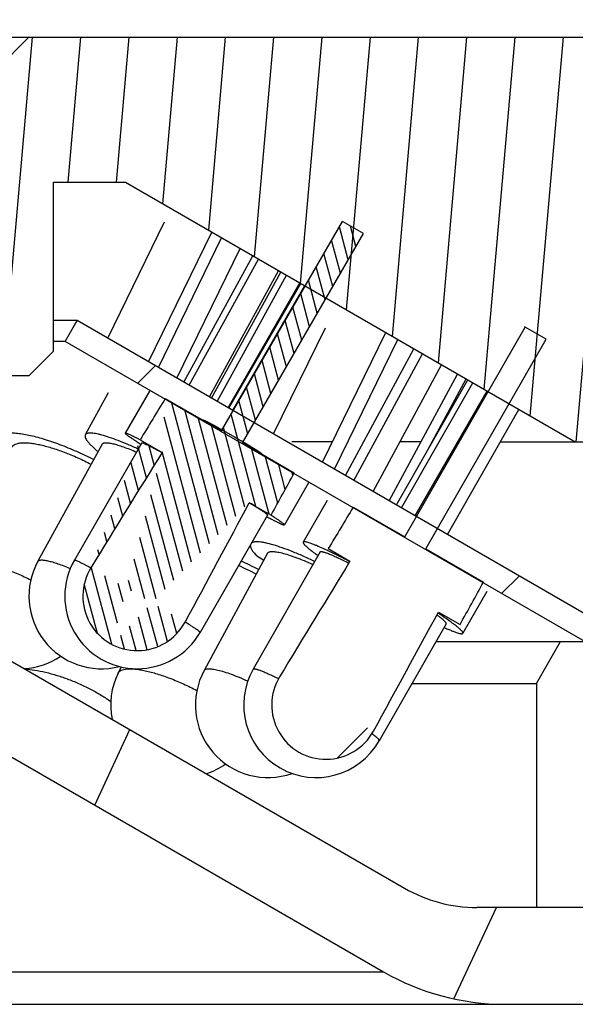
# Model space of a CAD drawing. Header units: millimetres. Extents: x 129 to 224, y 44 to 247.
# Tile 5 of 6: x 173 to 184, y 210 to 230. Entities that reach past the tile are written whole.
import ezdxf
from ezdxf.enums import TextEntityAlignment as Align

# ---------------------------------------------------------------- set-up
doc = ezdxf.new("R2010")
doc.units = ezdxf.units.MM
doc.header["$LTSCALE"] = 23.1
doc.layers.get('0').update_dxf_attribs({"linetype": 'CONTINUOUS'})
doc.layers.add('00_COMPONENTS', color=7, linetype='CONTINUOUS')
doc.layers.add('51__DRAFT_DIMS', color=7, linetype='CONTINUOUS')
doc.styles.get("Standard").update_dxf_attribs({"font": 'simfang.ttf'})
doc.dimstyles.new('DIMSTYLE_1', dxfattribs={"dimtxt": 3, "dimasz": 3, "dimexe": 2.5, "dimexo": 0.5, "dimgap": 0.75, "dimtad": 1, "dimdsep": 46, "dimtxsty": 'STANDARD', "dimblk": '_FILLED', "dimblk1": '_FILLED', "dimblk2": '_FILLED', "dimcen": 0.09, "dimclrt": 3, "dimazin": 2, "dimtp": 0.3, "dimtm": 0.3, "dimtfac": 1, "dimtofl": 0, "dimtmove": 0, "dimatfit": 3, "dimldrblk": '_FILLED', "dimfxl": 1, "dimtolj": 1, "dimarcsym": 0})
pattern_1 = [(45, (0, 0), (-5.939696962, 5.939696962), [])]

# ---------------------------------------------------------------- blocks, each defined once
blk = doc.blocks.new('_FILLED')
at = {"color": 0, "linetype": 'ByBlock'}
blk.add_solid([(0, 0), (-1, 0.1666666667), (-1, -0.1666666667)], dxfattribs=at)
blk = doc.blocks.new('*D1')
at = {"layer": '51__DRAFT_DIMS', "color": 4}
for p, q in [((131.7606464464, 229.6880275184), (131.7606464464, 244.7290843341)), ((186.7606464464, 229.6880275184), (186.7606464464, 244.7290843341)), ((131.7606464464, 242.2290843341), (159.2606464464, 242.2290843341)), ((186.7606464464, 242.2290843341), (159.2606464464, 242.2290843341))]:
    blk.add_line(p, q, dxfattribs=at)
at = {"layer": '51__DRAFT_DIMS', "color": 4, "xscale": 3, "yscale": 3, "zscale": 3, "rotation": 180}
blk.add_blockref('_FILLED', (131.7606464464, 242.2290843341), dxfattribs=at)
at = {"layer": '51__DRAFT_DIMS', "color": 4, "xscale": 3, "yscale": 3, "zscale": 3}
blk.add_blockref('_FILLED', (186.7606464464, 242.2290843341), dxfattribs=at)
at = {"layer": '51__DRAFT_DIMS', "color": 3}
blk.add_text('55', height=3, dxfattribs=at).set_placement((161.2606464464, 242.9790843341), align=Align.CENTER)

msp = doc.modelspace()

# ---------------------------------------------------------------- hatches: boundary and pattern name
h = msp.add_hatch()
h.set_pattern_fill('DEFAULT__7', color=4, scale=9.2111545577, angle=205, style=0, pattern_type=0)
h.set_pattern_definition([(205, (0, 0), (3.8928021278, -8.3481411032), [])])
edge = h.paths.add_edge_path()
edge.add_line((184.7606464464, 217.1880275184), (183.7606464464, 217.1880275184))
edge.add_line((184.7606464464, 227.6880275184), (184.7606464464, 217.1880275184))
edge.add_line((185.7606464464, 227.6880275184), (184.7606464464, 227.6880275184))
edge.add_line((185.7606464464, 227.6880275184), (185.7606464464, 229.6880275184))
edge.add_line((186.2606464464, 229.6880275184), (185.7606464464, 229.6880275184))
edge.add_line((186.2606464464, 229.6880275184), (186.7606464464, 229.1880275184))
edge.add_line((186.7606464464, 229.1880275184), (186.7606464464, 211.6880275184))
edge.add_line((186.7606464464, 211.6880275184), (183.2606464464, 211.6880275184))
edge.add_line((183.2606464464, 216.3220021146), (183.2606464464, 211.6880275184))
edge.add_line((183.2606464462, 216.3220021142), (183.7606464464, 217.1880275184))
edge = h.paths.add_edge_path()
edge.add_line((134.7606464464, 217.1880275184), (133.7606464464, 217.1880275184))
edge.add_line((135.2606464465, 216.3220021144), (134.7606464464, 217.1880275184))
edge.add_line((135.2606464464, 216.3220021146), (135.2606464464, 211.6880275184))
edge.add_line((135.2606464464, 211.6880275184), (131.7606464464, 211.6880275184))
edge.add_line((131.7606464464, 229.1880275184), (131.7606464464, 211.6880275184))
edge.add_line((132.2606464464, 229.6880275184), (131.7606464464, 229.1880275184))
edge.add_line((132.7606464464, 229.6880275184), (132.2606464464, 229.6880275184))
edge.add_line((132.7606464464, 227.6880275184), (132.7606464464, 229.6880275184))
edge.add_line((133.7606464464, 227.6880275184), (132.7606464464, 227.6880275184))
edge.add_line((133.7606464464, 227.6880275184), (133.7606464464, 217.1880275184))
h = msp.add_hatch()
h.set_pattern_fill('A', color=4, scale=0.9945151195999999, angle=85.00000000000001, style=0, pattern_type=0)
h.set_pattern_definition([(85.00000000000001, (0, 0), (-0.9907306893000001, 0.0866777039), [])])
edge = h.paths.add_edge_path()
edge.add_line((145.7606464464, 229.6880275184), (132.8606464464, 229.6880275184))
edge.add_line((146.7606464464, 228.6880275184), (145.7606464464, 229.6880275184))
edge.add_line((146.7606464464, 228.6880275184), (146.7606464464, 222.6880275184))
edge.add_line((146.7606464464, 222.6880275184), (145.7606464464, 222.6880275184))
edge.add_line((145.7606464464, 222.6880275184), (145.2606464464, 223.1880275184))
edge.add_line((145.2606464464, 226.6880275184), (145.2606464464, 223.1880275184))
edge.add_line((143.7606464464, 226.6880275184), (145.2606464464, 226.6880275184))
edge.add_line((134.4606464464, 221.3186700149), (143.7606464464, 226.6880275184))
edge.add_line((133.9606464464, 221.3186700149), (134.4606464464, 221.3186700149))
edge.add_line((133.9606464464, 227.6880275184), (133.9606464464, 221.3186700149))
edge.add_line((133.9606464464, 227.6880275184), (133.360645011, 227.6880275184))
edge.add_line((133.360645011, 227.6880275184), (132.8606464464, 228.1880260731))
edge.add_line((132.8606464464, 229.6880275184), (132.8606464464, 228.1880260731))
edge = h.paths.add_edge_path()
edge.add_line((185.6606464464, 229.6880275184), (172.7606464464, 229.6880275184))
edge.add_line((185.6606464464, 229.6880275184), (185.6606464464, 228.1880286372))
edge.add_line((185.1606453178, 227.6880275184), (185.6606464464, 228.1880286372))
edge.add_line((185.1606453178, 227.6880275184), (184.5606464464, 227.6880275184))
edge.add_line((184.5606464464, 221.3186700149), (184.5606464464, 227.6880275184))
edge.add_line((184.0606464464, 221.3186700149), (184.5606464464, 221.3186700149))
edge.add_line((174.7606464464, 226.6880275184), (184.0606464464, 221.3186700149))
edge.add_line((173.2606464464, 226.6880275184), (174.7606464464, 226.6880275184))
edge.add_line((173.2606464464, 226.6880275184), (173.2606464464, 223.1880275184))
edge.add_line((172.7606464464, 222.6880275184), (173.2606464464, 223.1880275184))
edge.add_line((172.7606464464, 222.6880275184), (171.7606464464, 222.6880275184))
edge.add_line((171.7606464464, 228.6880275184), (171.7606464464, 222.6880275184))
edge.add_line((171.7606464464, 228.6880275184), (172.7606464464, 229.6880275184))
h = msp.add_hatch()
h.set_pattern_fill('DEFAULT__3', color=4, scale=0.2260859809, angle=285, style=0, pattern_type=0)
h.set_pattern_definition([(285, (0, 0), (0.2183822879, 0.0585153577), [])])
edge = h.paths.add_edge_path()
edge.add_arc((-322.2702918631, 486.6811089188), 566.2827245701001, 331.6286058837, 331.9121746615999)
edge.add_arc((175.003403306, 218.1268317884), 1.1256580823, 242.2889421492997, 331.6358767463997)
edge.add_arc((175.003403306, 218.1268317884), 1.1256580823, 148.4622739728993, 242.2889421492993)
edge.add_arc((669.344199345, -85.2099874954), 581.1136346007, 148.1895992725, 148.4659309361)
edge.add_line((175.0630986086, 221.3615717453), (175.515576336, 221.1008500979))
edge.add_spline(control_points=[(175.5818335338, 222.217372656), (175.5245896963, 222.1230348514), (175.4098397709, 221.9338585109), (175.236930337, 221.6485952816), (175.1211301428, 221.4574135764), (175.0630986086, 221.3615717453)], knot_values=[0, 0, 0, 0, 0.3333333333, 0.6666666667, 1, 1, 1, 1], degree=3, periodic=0)
edge.add_line((175.5818335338, 222.217372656), (176.7445750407, 221.5473907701))
edge.add_line((176.7445750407, 221.5473907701), (179.2483699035, 225.8781848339))
edge.add_line((179.6820554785, 225.62829139), (179.2483699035, 225.8781848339))
edge.add_line((177.1782606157, 221.2974973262), (179.6820554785, 225.62829139))
edge.add_line((177.1782606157, 221.2974973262), (178.2523339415, 220.6786068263))
edge.add_spline(control_points=[(177.7720593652, 219.8006447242), (177.8258767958, 219.8989147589), (177.9332092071, 220.0949756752), (178.093298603, 220.3876259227), (178.1994227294, 220.5817725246), (178.2523339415, 220.6786068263)], knot_values=[0, 0, 0, 0, 0.3333333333, 0.6666666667, 1, 1, 1, 1], degree=3, periodic=0)
edge.add_line((177.3195816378, 220.0613663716), (177.7720593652, 219.8006447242))
h = msp.add_hatch()
h.set_pattern_fill('DEFAULT__6', color=4, scale=8.4, angle=45, style=0, pattern_type=0)
h.set_pattern_definition(pattern_1)
edge = h.paths.add_edge_path()
edge.add_line((184.5106464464, 217.6210402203), (173.7606464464, 223.8275556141))
edge.add_line((184.2606464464, 217.1880275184), (184.5106464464, 217.6210402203))
edge.add_line((184.2606464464, 217.1880275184), (173.5106464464, 223.3945429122))
edge.add_line((173.5106464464, 223.3945429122), (173.7606464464, 223.8275556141))
edge = h.paths.add_edge_path()
edge.add_line((144.7606464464, 223.8275556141), (134.0106464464, 217.6210402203))
edge.add_line((145.0106464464, 223.3945429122), (144.7606464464, 223.8275556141))
edge.add_line((145.0106464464, 223.3945429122), (134.2606464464, 217.1880275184))
edge.add_line((134.2606464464, 217.1880275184), (134.0106464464, 217.6210402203))
h = msp.add_hatch()
h.set_pattern_fill('DEFAULT__2', color=4, scale=8.4, angle=45, style=0, pattern_type=0)
h.set_pattern_definition(pattern_1)
edge = h.paths.add_edge_path()
edge.add_arc((-616.0848740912, 650.8490207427), 907.329980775, 331.3151361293, 331.4920569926)
edge.add_arc((178.9065202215, 215.8768317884), 1.1224296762, 236.6447812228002, 331.3170088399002)
edge.add_arc((178.9065202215, 215.8768317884), 1.1224296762, 148.7465369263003, 236.6447812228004)
edge.add_arc((937.8887276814, -244.6804281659), 888.91011079, 148.5696538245, 148.750240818)
edge.add_line((178.9558249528, 219.1106248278), (179.4041914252, 218.8520917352))
edge.add_line((178.9558249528, 219.1106248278), (179.4706248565, 219.9684860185))
edge.add_line((179.4706248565, 219.9684860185), (180.5359087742, 219.3542314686))
edge.add_line((180.5359087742, 219.3542314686), (183.026786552, 223.6914663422))
edge.add_line((183.4609563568, 223.441119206), (183.026786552, 223.6914663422))
edge.add_line((180.9700785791, 219.1038843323), (183.4609563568, 223.441119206))
edge.add_line((180.9700785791, 219.1038843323), (182.1651315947, 218.4148034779))
edge.add_line((182.1651315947, 218.4148034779), (181.6805724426, 217.5395051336))
edge.add_line((181.2322059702, 217.7980382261), (181.6805724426, 217.5395051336))
h = msp.add_hatch()
h.set_pattern_fill('DEFAULT__1', color=4, scale=8.4309362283, angle=245, style=0, pattern_type=0)
h.set_pattern_definition([(245, (0, 0), (7.6410231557, -3.5630676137), [])])
edge = h.paths.add_edge_path()
edge.add_line((186.7606464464, 211.6880275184), (182.0298530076, 211.6880275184))
edge.add_line((186.7606464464, 211.6880275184), (186.7606464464, 209.6880275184))
edge.add_line((186.7606464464, 209.6880275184), (182.6003924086, 209.6880275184))
edge.add_arc((182.6003924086, 214.6880275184), 5, 239.9999999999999, 269.9999999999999)
edge.add_line((171.7606464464, 215.1728550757), (180.1003924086, 210.3579004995))
edge.add_line((171.7606464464, 217.1528550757), (171.7606464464, 215.1728550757))
edge.add_line((171.7606464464, 217.1528550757), (180.5298530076, 212.089951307))
edge.add_arc((182.0298530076, 214.6880275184), 3, 240, 270)
edge = h.paths.add_edge_path()
edge.add_line((136.4914398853, 211.6880275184), (131.7606464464, 211.6880275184))
edge.add_arc((136.4914398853, 214.6880275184), 3, 270, 300)
edge.add_line((146.7606464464, 217.1528550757), (137.9914398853, 212.089951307))
edge.add_line((146.7606464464, 217.1528550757), (146.7606464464, 215.1728550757))
edge.add_line((146.7606464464, 215.1728550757), (138.4209004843, 210.3579004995))
edge.add_arc((135.9209004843, 214.6880275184), 5, 270, 300)
edge.add_line((135.9209004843, 209.6880275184), (131.7606464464, 209.6880275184))
edge.add_line((131.7606464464, 211.6880275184), (131.7606464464, 209.6880275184))

# ---------------------------------------------------------------- linework, layer by layer
at = {"layer": '00_COMPONENTS', "color": 7}
for p, q in [((132.2606464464, 229.6880275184), (186.2606464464, 229.6880275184)), ((171.7606464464, 228.6880275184), (172.7606464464, 229.6880275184)), ((173.2606464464, 226.6880275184), (174.7606464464, 226.6880275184)), ((173.2606464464, 226.6880275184), (173.2606464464, 223.1880275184)), ((174.7606464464, 226.6880275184), (184.0606464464, 221.3186700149)), ((174.3956463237, 223.460938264), (175.5692356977, 225.8685274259)), ((176.7445750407, 221.5473907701), (179.2483699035, 225.8781848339)), ((179.6820554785, 225.62829139), (179.2483699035, 225.8781848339)), ((175.2355600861, 222.9760138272), (176.543300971, 225.6588114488)), ((175.4414213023, 222.8571597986), (176.7491621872, 225.5399574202)), ((177.1782606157, 221.2974973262), (179.6820554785, 225.62829139)), ((175.8235782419, 222.6365213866), (177.1313191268, 225.3193190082)), ((175.9633341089, 222.5558332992), (177.3966126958, 225.1661516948)), ((176.0771349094, 222.4901303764), (177.5104134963, 225.1004487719)), ((176.4950293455, 222.2488589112), (177.9283079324, 224.8591773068)), ((176.5414421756, 222.2220624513), (177.9747207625, 224.8323808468)), ((176.6552429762, 222.1563595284), (178.088521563, 224.766677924)), ((176.881180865, 222.0259142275), (178.3675930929, 224.6055559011)), ((176.9010955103, 222.0144165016), (178.3875077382, 224.5940581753)), ((176.9823472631, 221.9675057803), (178.468759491, 224.5471474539)), ((173.7606464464, 223.8275556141), (173.2606464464, 223.8275556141)), ((173.5106464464, 223.3945429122), (173.7606464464, 223.8275556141)), ((184.5106464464, 217.6210402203), (173.7606464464, 223.8275556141)), ((177.8231251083, 221.4820824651), (178.8996141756, 223.6792436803)), ((180.5359087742, 219.3542314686), (183.026786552, 223.6914663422)), ((183.0136193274, 223.7072713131), (183.026786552, 223.6914663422)), ((183.4609563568, 223.441119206), (183.026786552, 223.6914663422)), ((178.8337499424, 220.8985979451), (180.1400879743, 223.5648909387)), ((179.0814521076, 220.7555870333), (180.3944028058, 223.4353767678)), ((180.9700785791, 219.1038843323), (183.4609563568, 223.441119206)), ((173.5106464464, 223.3945429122), (173.2606464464, 223.3945429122)), ((184.2606464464, 217.1880275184), (173.5106464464, 223.3945429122)), ((179.3086715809, 220.6244018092), (180.7266703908, 223.2435419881)), ((172.7606464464, 222.6880275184), (173.2606464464, 223.1880275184)), ((179.4864015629, 220.5217893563), (180.9044003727, 223.1409295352)), ((179.8814366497, 220.2937157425), (181.2994354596, 222.9128559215)), ((172.7606464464, 222.6880275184), (145.7606464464, 222.6880275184)), ((180.2115398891, 220.1031305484), (181.629538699, 222.7222707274)), ((180.3637892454, 220.0152293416), (181.839487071, 222.6010569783)), ((181.0154763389, 221.1571640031), (181.8072686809, 222.6196582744)), ((180.4685274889, 219.9547586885), (181.9442253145, 222.5405863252)), ((174.4037782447, 222.3321997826), (173.9282593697, 221.4661743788)), ((175.2533854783, 222.3663186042), (174.7543740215, 221.5002932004)), ((175.5818335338, 222.217372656), (176.7445750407, 221.5473907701)), ((180.7546325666, 219.7895758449), (182.2418234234, 222.3687679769)), ((181.4207579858, 219.4049881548), (182.8964558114, 221.9908157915)), ((175.0630986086, 221.3615717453), (175.515576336, 221.1008500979)), ((174.2788815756, 221.2736540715), (172.9474287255, 218.8487829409)), ((175.1009553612, 221.3005899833), (173.703723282, 218.8757188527)), ((177.1782606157, 221.2974973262), (178.2523339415, 220.6786068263)), ((179.0395623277, 221.3186700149), (178.2002643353, 221.3186700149)), ((180.869631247, 221.3186700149), (180.4363454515, 221.3186700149)), ((182.5128710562, 221.3186700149), (184.5606464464, 221.3186700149)), ((174.1936325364, 221.1183966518), (174.1770704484, 221.1284191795)), ((178.5459082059, 220.4691380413), (178.046896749, 219.6031126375)), ((177.3195816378, 220.0613663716), (177.7720593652, 219.8006447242)), ((178.9325552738, 220.1094694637), (178.4383259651, 219.2434440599)), ((179.4706248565, 219.9684860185), (180.5359087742, 219.3542314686)), ((177.7003154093, 219.8028158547), (176.30308333, 217.3779447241)), ((177.6820286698, 219.7710795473), (177.6836614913, 219.7702018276)), ((177.700520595, 219.0158542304), (176.3876987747, 216.5909830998)), ((178.7857341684, 219.0451827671), (177.4018921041, 216.6203116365)), ((177.6203142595, 218.8677076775), (177.469601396, 218.9652050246)), ((178.9558249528, 219.1106248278), (179.4041914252, 218.8520917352)), ((180.9700785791, 219.1038843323), (182.1651315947, 218.4148034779)), ((179.3990416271, 218.8426249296), (179.3818117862, 218.8515778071)), ((182.2329332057, 218.2259871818), (181.738703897, 217.359961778)), ((181.2322059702, 217.7980382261), (181.6805724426, 217.5395051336)), ((181.3912956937, 217.5582230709), (180.0074536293, 215.1333519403)), ((171.7606464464, 217.1528550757), (180.5298530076, 212.089951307)), ((181.1800299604, 217.1880275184), (184.7606464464, 217.1880275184)), ((183.2606464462, 216.3220021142), (183.7606464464, 217.1880275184)), ((174.6692946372, 216.6645636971), (174.606695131, 216.5367953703)), ((180.6858006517, 216.3220021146), (183.2606464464, 216.3220021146)), ((183.2606464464, 216.3220021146), (183.2606464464, 211.6880275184)), ((171.7606464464, 215.1728550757), (180.1003924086, 210.3579004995)), ((186.7606464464, 211.6880275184), (182.0298530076, 211.6880275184)), ((131.7606464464, 209.6880275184), (186.7606464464, 209.6880275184))]:
    msp.add_line(p, q, dxfattribs=at)
at = {"layer": '00_COMPONENTS', "color": 4}
for p, q in [((176.7536451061, 221.5714131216), (176.7594700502, 221.5681528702)), ((177.1823054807, 221.324809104), (177.1913300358, 221.3194714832)), ((138.4209004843, 210.3579004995), (180.1003924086, 210.3579004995))]:
    msp.add_line(p, q, dxfattribs=at)
at = {"layer": '00_COMPONENTS', "color": 7}
for centre, radius, start, end in [((174.2622619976, 218.1268317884), 1.5, 151.2296082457, 284.2843061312), ((175.003403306, 218.1268317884), 1.5, 150.0490753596, 330.0490753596), ((175.003403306, 218.1268317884), 1.1256580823, 148.4622739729, 331.6358767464), ((174.8401605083, 213.6039179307), 5.6280798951, 62.1920112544, 66.3403394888), ((174.2160570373, 212.3301533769), 7.152320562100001, 62.5208347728, 65.76095608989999), ((172.578514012, 218.1268317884), 1.5, 273.371661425, 304.1258637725), ((175.9537096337, 215.8768317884), 1.5, 153.8976679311, 191.3771897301), ((177.7067847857, 215.8768317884), 1.5, 151.5689479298, 289.41616778), ((178.7046728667, 215.8768317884), 1.5, 150.2871655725, 330.2871655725), ((178.9065202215, 215.8768317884), 1.1224296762, 148.7465369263, 331.3170088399), ((175.9537096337, 215.8768317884), 1.5, 288.603539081, 305.7569047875), ((182.0298530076, 214.6880275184), 3, 240, 270), ((182.6003924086, 214.6880275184), 5, 240, 270)]:
    msp.add_arc(centre, radius, start, end, dxfattribs=at)
for centre, major_axis, ratio, start_param, end_param in [((159.2606464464, 190.8055605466), (-30.18530902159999, -52.3860606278), 0.0314255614, 4.0875893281, 4.1078451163), ((159.2606464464, 190.8055605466), (-23.8305071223, -41.3574162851), 0.0314255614, -2.3745362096, -2.2933023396), ((159.2606464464, 190.8055605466), (-30.18530902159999, -52.3860606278), 0.0314255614, 8.4585254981, 8.4787812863), ((159.2606464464, 190.8055605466), (-23.8305071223, -41.3574162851), 0.0314255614, 2.2933023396, 2.3745362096), ((159.2606464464, 181.8055605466), (37.524339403, 65.0773776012), 0.0252925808, 0.9588194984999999, 0.9749970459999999), ((159.2606464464, 181.8055605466), (29.6244784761, 51.3768770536), 0.0252925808, 0.7801387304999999, 0.8451914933), ((159.2606464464, 181.8055605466), (37.524339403, 65.0773776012), 0.0252925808, -0.9749970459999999, -0.9588194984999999), ((159.2606464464, 181.8055605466), (29.6244784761, 51.3768770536), 0.0252925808, -0.8451914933, -0.7801387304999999)]:
    msp.add_ellipse(centre, major_axis=major_axis, ratio=ratio, start_param=start_param, end_param=end_param, dxfattribs=at)
at = {"layer": '00_COMPONENTS', "color": 4}
for points, knots in [([(176.3768734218, 221.7592445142), (176.3759104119, 221.7601640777), (176.373984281, 221.7620032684), (176.3710957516, 221.7647616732), (176.3686866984, 221.7670614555), (176.3667637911, 221.7688988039), (176.3655521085, 221.7700527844), (176.3647237, 221.7708492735), (176.3642193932, 221.7713220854), (176.3639768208, 221.7715760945), (176.3636162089, 221.771874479), (176.3638637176, 221.7718253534), (176.3641908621, 221.7717999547), (176.3649203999, 221.7717061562), (176.365923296, 221.7715946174), (176.3675501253, 221.7714034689), (176.3691695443, 221.7712165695), (176.3707945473, 221.7710264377), (176.3720039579, 221.770889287), (176.3730406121, 221.7707581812), (176.3738054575, 221.770690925), (176.3744302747, 221.7705632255), (176.3745939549, 221.7706572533), (176.3756371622, 221.7701906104), (176.3765867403, 221.7697786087), (176.3785340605, 221.768926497), (176.3814347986, 221.7676601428), (176.3853140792, 221.7659648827), (176.390482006, 221.7637071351), (176.3956533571, 221.761447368), (176.4008177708, 221.7591917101), (176.4040600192, 221.7577733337), (176.4066207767, 221.7566582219), (176.4086317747, 221.7557682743), (176.4100199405, 221.7551972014), (176.4123117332, 221.754040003), (176.4143972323, 221.753005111), (176.4170747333, 221.7516696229), (176.4213193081, 221.7495562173), (176.4287657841, 221.7458468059), (176.4393931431, 221.7405538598), (176.4500271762, 221.7352569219), (176.4574643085, 221.7315530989), (176.4617235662, 221.7294309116), (176.4643635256, 221.7281178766), (176.4665261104, 221.7270368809), (176.4685038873, 221.7260674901), (176.4722988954, 221.7240569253), (176.4765436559, 221.7218310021), (176.482311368, 221.7187978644), (176.4894838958, 221.7150288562), (176.500981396, 221.7089854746), (176.5153408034, 221.701438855), (176.5297232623, 221.6938780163), (176.5397513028, 221.6886099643), (176.5448187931, 221.6859428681), (176.5476285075, 221.6844719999), (176.5513015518, 221.6824671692), (176.5555972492, 221.680143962), (176.5626355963, 221.6763246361), (176.5713767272, 221.6715856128), (176.5818908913, 221.6658834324), (176.595898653, 221.6582874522), (176.6099235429, 221.6506806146), (176.6239053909, 221.643101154), (176.6345037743, 221.6373452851), (176.6429803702, 221.6327748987), (176.6512207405, 221.628190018), (176.6592062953, 221.6237673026), (176.6692754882, 221.6181833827), (176.6853374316, 221.6092801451), (176.7054316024, 221.5981404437), (176.7295373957, 221.5847773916), (176.7456092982, 221.5758678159), (176.7536450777, 221.5714131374)], [0, 0, 0, 0, 0.03125, 0.0625, 0.09375, 0.109375, 0.125, 0.1328125, 0.13671875, 0.140625, 0.142578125, 0.14453125, 0.1484375, 0.15625, 0.171875, 0.1875, 0.21875, 0.234375, 0.25, 0.265625, 0.2734375, 0.28125, 0.28515625, 0.2890625, 0.29296875, 0.296875, 0.3125, 0.328125, 0.34375, 0.375, 0.390625, 0.40625, 0.4140625, 0.421875, 0.4296875, 0.43359375, 0.4375, 0.4453125, 0.453125, 0.46875, 0.5, 0.53125, 0.546875, 0.5546875, 0.5625, 0.56640625, 0.5703125, 0.578125, 0.5859375, 0.59375, 0.609375, 0.625, 0.65625, 0.6875, 0.703125, 0.7109375, 0.71484375, 0.71875, 0.7265625, 0.734375, 0.75, 0.765625, 0.78125, 0.8125, 0.828125, 0.84375, 0.859375, 0.8671875, 0.875, 0.890625, 0.90625, 0.9375, 0.96875, 1, 1, 1, 1]), ([(176.7594700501, 221.5681528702), (176.7695169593, 221.5625106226), (176.7895069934, 221.5513005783), (176.8303173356, 221.5282848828), (176.8821116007, 221.4989488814), (176.9455458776, 221.4626648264), (176.9878605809, 221.4382795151), (177.0090189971, 221.4260780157)], [0, 0, 0, 0, 0.125, 0.25, 0.5, 0.75, 1, 1, 1, 1]), ([(177.0090189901, 221.4260780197), (177.0158733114, 221.4221087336), (177.0245163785, 221.4171013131), (177.0346625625, 221.4112298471), (177.0419077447, 221.407022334), (177.0548249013, 221.3995161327), (177.073098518, 221.3888861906), (177.0950015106, 221.3761172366), (177.1166078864, 221.3634659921), (177.1345056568, 221.3529623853), (177.1469082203, 221.3456763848), (177.1541058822, 221.341444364), (177.1654738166, 221.3347344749), (177.1747982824, 221.3292371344), (177.1823054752, 221.3248091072)], [0, 0, 0, 0, 0.125, 0.15625, 0.1875, 0.25, 0.375, 0.5, 0.625, 0.75, 0.8125, 0.84375, 0.875, 1, 1, 1, 1]), ([(177.191330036, 221.3194714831), (177.199410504, 221.3146471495), (177.2155717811, 221.304998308), (177.2398116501, 221.2905260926), (177.2600175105, 221.2784628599), (177.2761688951, 221.2688190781), (177.286293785, 221.26277623), (177.294324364, 221.2579774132), (177.3026080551, 221.2530491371), (177.311150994, 221.2478154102), (177.3218261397, 221.2413182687), (177.3359113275, 221.2327312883), (177.3500393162, 221.2241223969), (177.3641501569, 221.2155223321), (177.3747419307, 221.2090677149), (177.3835467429, 221.203700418), (177.3906382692, 221.199381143), (177.3949621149, 221.1967394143), (177.3986693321, 221.1944936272), (177.4014706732, 221.1927312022), (177.4065309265, 221.1895627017), (177.416539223, 221.1832855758), (177.4308962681, 221.1742865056), (177.4452291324, 221.1653003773), (177.4567058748, 221.1581058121), (177.4638648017, 221.1536168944), (177.4696230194, 221.1500087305), (177.4738568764, 221.1473490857), (177.4776548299, 221.1449848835), (177.4795855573, 221.1437005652), (177.4817097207, 221.1423102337), (177.4842986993, 221.1406086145), (177.4884780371, 221.137865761), (177.4957745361, 221.1330752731), (177.5062081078, 221.1262262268), (177.5166347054, 221.1193810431), (177.5239409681, 221.1145851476), (177.5281049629, 221.1118507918), (177.5307331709, 221.1101274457), (177.5327767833, 221.1087817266), (177.5350356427, 221.1073156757), (177.5363185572, 221.1063444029), (177.5382182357, 221.1049775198), (177.5406253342, 221.1032253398), (177.5436773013, 221.1010110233), (177.5485362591, 221.0974816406), (177.5534024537, 221.0939482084), (177.5582650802, 221.090416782), (177.5619155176, 221.0877662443), (177.5646442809, 221.0857834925), (177.5664774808, 221.0844536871), (177.5673690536, 221.0838030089), (177.56835793, 221.083097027), (177.568401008, 221.0828806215), (177.5688915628, 221.0823619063), (177.5694323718, 221.0816706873), (177.5701921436, 221.0807590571), (177.5710679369, 221.0796855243), (177.5722486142, 221.0782467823), (177.5734234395, 221.0768113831), (177.5746061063, 221.0753714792), (177.5753305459, 221.0744800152), (177.5758668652, 221.0738391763), (177.5760950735, 221.0735417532), (177.5762897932, 221.0733347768), (177.5758387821, 221.0734994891), (177.5754960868, 221.0735781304), (177.5748243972, 221.0737749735), (177.5737064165, 221.0740863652), (177.5720793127, 221.074548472), (177.5694927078, 221.0752781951), (177.5662536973, 221.0761936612), (177.5623693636, 221.0772907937), (177.5597793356, 221.0780224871), (177.5584843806, 221.0783882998)], [0, 0, 0, 0, 0.03125, 0.0625, 0.09375, 0.109375, 0.125, 0.1328125, 0.140625, 0.15625, 0.171875, 0.1875, 0.21875, 0.234375, 0.25, 0.265625, 0.2734375, 0.28125, 0.28515625, 0.2890625, 0.296875, 0.3125, 0.34375, 0.375, 0.390625, 0.40625, 0.4140625, 0.421875, 0.4296875, 0.43359375, 0.4375, 0.4453125, 0.453125, 0.46875, 0.5, 0.53125, 0.546875, 0.5546875, 0.5625, 0.56640625, 0.5703125, 0.578125, 0.5859375, 0.59375, 0.609375, 0.625, 0.65625, 0.671875, 0.6875, 0.703125, 0.70703125, 0.7109375, 0.71484375, 0.71875, 0.7265625, 0.734375, 0.75, 0.765625, 0.78125, 0.8125, 0.828125, 0.84375, 0.8515625, 0.85546875, 0.857421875, 0.859375, 0.86328125, 0.8671875, 0.875, 0.890625, 0.90625, 0.9375, 0.96875, 1, 1, 1, 1]), ([(171.2301756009, 218.7840849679), (171.2361577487, 218.7963605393), (171.2541473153, 218.8199796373), (171.293966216, 218.845994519), (171.3459166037, 218.8641409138), (171.4096438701, 218.8747979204), (171.4847738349, 218.8780606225), (171.5707152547, 218.8739047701), (171.6666960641, 218.8623686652), (171.8127668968, 218.8361692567), (172.0128977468, 218.7847913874), (172.2668860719, 218.7000033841), (172.5334965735, 218.5928768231), (172.7120513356, 218.5096222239), (172.8015145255, 218.4649725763)], [0, 0, 0, 0, 0.0244937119, 0.0518789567, 0.0841910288, 0.1225363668, 0.1673876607, 0.2188323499, 0.2767037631, 0.3406672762, 0.4849008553, 0.6468243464, 0.8206572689, 1, 1, 1, 1]), ([(172.9474302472, 218.8487821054), (172.9497407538, 218.8529883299), (172.9566296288, 218.8609792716), (172.9715408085, 218.8692434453), (172.9909017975, 218.8745354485), (173.0147542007, 218.8770496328), (173.0431186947, 218.8768285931), (173.090000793, 218.8725869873), (173.1593127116, 218.859533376), (173.2540663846, 218.8343250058), (173.3637693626, 218.7988081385), (173.486807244, 218.7534776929), (173.5725646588, 218.7187251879), (173.6173852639, 218.6998880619)], [0, 0, 0, 0, 0.0203639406, 0.043508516, 0.0713671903, 0.1050093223, 0.1449881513, 0.1915510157, 0.3045958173, 0.4437045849, 0.6074249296, 0.7936967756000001, 1, 1, 1, 1]), ([(173.7037239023, 218.8757184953), (173.7041607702, 218.8764751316), (173.7071067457, 218.8771360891), (173.7120247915, 218.8762399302), (173.7198199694, 218.874206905), (173.7352942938, 218.868737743), (173.7611091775, 218.8579593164), (173.7994293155, 218.8403519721), (173.8476086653, 218.8169847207), (173.9052145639, 218.7880238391), (173.9717786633, 218.7536948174), (174.018995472, 218.7288677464), (174.0440094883, 218.7156183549)], [0, 0, 0, 0, 0.0069396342, 0.0203130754, 0.0412731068, 0.0700431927, 0.1510553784, 0.2630357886, 0.4051388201, 0.5762838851, 0.7751683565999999, 1, 1, 1, 1]), ([(176.3030815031, 217.3779457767), (176.3035170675, 217.3787028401), (176.3026135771, 217.3815827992), (176.299371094, 217.3853884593), (176.2937027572, 217.3911125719), (176.2812107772, 217.4017586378), (176.2589398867, 217.4186870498), (176.2244901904, 217.4430106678), (176.1801125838, 217.472975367), (176.1261672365, 217.5082914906), (176.0630858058, 217.5486651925), (176.0179278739, 217.577065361), (175.9939218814, 217.5920616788)], [0, 0, 0, 0, 0.0069374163, 0.0203088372, 0.0412733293, 0.0700423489, 0.1510554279, 0.2630345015, 0.4051353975, 0.5762831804, 0.7751777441, 1, 1, 1, 1]), ([(172.6777071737, 216.6234699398), (172.7461445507, 216.6191287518), (172.8898577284, 216.6019731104), (173.1113960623, 216.556836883), (173.3449704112, 216.4920069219), (173.5836990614, 216.4093440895), (173.8205711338, 216.311250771), (174.0486225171, 216.2006102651), (174.2611339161, 216.0807021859), (174.3938126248, 215.9933477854), (174.4560352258, 215.9485064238)], [0, 0, 0, 0, 0.1070127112, 0.2254601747, 0.3525273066, 0.4850072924, 0.619464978, 0.7523839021, 0.8803129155, 1, 1, 1, 1]), ([(174.6066955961, 216.5367951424), (174.6128089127, 216.5492693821), (174.6314942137, 216.5732493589), (174.6730055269, 216.5990528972), (174.7272235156, 216.6165373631), (174.7938406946, 216.6261004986), (174.8724423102, 216.627840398), (174.9623713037, 216.6217438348), (175.0627635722, 216.6078531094), (175.2153360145, 216.577867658), (175.4237850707, 216.5210134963), (175.6873395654, 216.4289583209), (175.9623609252, 216.3141496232), (176.1458647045, 216.2255232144), (176.237416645, 216.1781879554)], [0, 0, 0, 0, 0.0239518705, 0.0509594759, 0.0831175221, 0.1215251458, 0.1666190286, 0.2184389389, 0.2767773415, 0.3412494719, 0.4864230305, 0.6488381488, 0.8222968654, 1, 1, 1, 1]), ([(176.3877003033, 216.5909822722), (176.3907516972, 216.5966163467), (176.4001038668, 216.607317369), (176.420509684, 216.6180596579), (176.447092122, 216.6246687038), (176.479928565, 216.6273893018), (176.5190033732, 216.6262743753), (176.5642019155, 216.621326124), (176.6153268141, 216.61254866), (176.6950017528, 216.5949022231), (176.8072332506, 216.5629155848), (176.9548232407, 216.5122714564), (177.1181228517, 216.4485784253), (177.2310807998, 216.4000469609), (177.2896325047, 216.37389724)], [0, 0, 0, 0, 0.0201114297, 0.0432276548, 0.071360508, 0.1055693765, 0.1463519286, 0.1938844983, 0.2481736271, 0.3090938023, 0.4499547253, 0.6141781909, 0.798720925, 1, 1, 1, 1]), ([(177.4018941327, 216.6203104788), (177.4044722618, 216.6248268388), (177.4157820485, 216.6273465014), (177.4304698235, 216.6265043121), (177.4477405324, 216.6237669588), (177.4685326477, 216.6187305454), (177.4932291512, 216.6114794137), (177.5216120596, 216.6019878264), (177.5668621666, 216.5854491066), (177.6319193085, 216.5591493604), (177.757095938, 216.5043456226), (177.8562223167, 216.4569861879), (177.9260888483, 216.4226287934)], [0, 0, 0, 0, 0.0275126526, 0.0506000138, 0.0809440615, 0.1187714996, 0.1641211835, 0.216937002, 0.2771238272, 0.4189615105, 0.5880975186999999, 1, 1, 1, 1]), ([(180.0074516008, 215.1333530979), (180.0087970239, 215.1357100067), (180.0088887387, 215.1407500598), (180.0066354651, 215.1471241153), (180.0019599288, 215.1560381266), (179.9921986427, 215.1688695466), (179.9760648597, 215.1862334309), (179.9544943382, 215.2065872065), (179.9275830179, 215.2298674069), (179.8954068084, 215.2559581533), (179.8720115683, 215.274013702), (179.8594754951, 215.2835093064)], [0, 0, 0, 0, 0.037737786, 0.0632491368, 0.0946527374, 0.1769361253, 0.2866000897, 0.4240442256, 0.5890956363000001, 0.7813175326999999, 1, 1, 1, 1])]:
    msp.add_open_spline(points, degree=3, knots=knots, dxfattribs=at)
at = {"layer": '00_COMPONENTS', "color": 7}
for points, knots in [([(174.1014682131, 220.9504929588), (173.9860900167, 221.009418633), (173.7550660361, 221.1195490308), (173.4091156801, 221.2617236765), (173.078054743, 221.3750603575), (172.8164389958, 221.4444122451), (172.6250766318, 221.4804021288), (172.4991751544, 221.4966750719), (172.3863878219, 221.5032051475), (172.2877784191, 221.4999447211), (172.2041601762, 221.4869159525), (172.1360504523, 221.4639962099), (172.0838863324, 221.4306900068), (172.0603776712, 221.4001176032), (172.0526323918, 221.3842235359)], [0, 0, 0, 0, 0.1779582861, 0.351347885, 0.5134926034, 0.6583215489, 0.7226352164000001, 0.780845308, 0.8325841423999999, 0.8776596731, 0.9161297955, 0.9484464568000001, 0.9757133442, 1, 1, 1, 1]), ([(173.9282613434, 221.4661732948), (173.9263493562, 221.4626917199), (173.9233574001, 221.4549464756), (173.9218189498, 221.4420541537), (173.9230666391, 221.4278288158), (173.9287212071, 221.4057034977), (173.9435193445, 221.3746390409), (173.9705009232, 221.3344139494), (174.0077639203, 221.2891547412), (174.0551340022, 221.2391227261), (174.1123727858, 221.1846219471), (174.1544881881, 221.1476379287), (174.1770704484, 221.1284191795)], [0, 0, 0, 0, 0.027291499, 0.0563046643, 0.0884778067, 0.1248541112, 0.2126944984, 0.3230982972, 0.457143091, 0.6149843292, 0.7962547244, 1, 1, 1, 1]), ([(175.0245374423, 221.1684067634), (174.9525942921, 221.2014876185), (174.81403676, 221.2630829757), (174.6141491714, 221.3447749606), (174.4341000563, 221.4106620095), (174.2975684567, 221.4533446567), (174.200892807, 221.4778937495), (174.1390783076, 221.4907270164), (174.0845882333, 221.4988883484), (174.0376531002, 221.5023502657), (173.9984038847, 221.5011385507), (173.9668428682, 221.4951840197), (173.9427251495, 221.4842484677), (173.9316990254, 221.472433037), (173.9282613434, 221.4661732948)], [0, 0, 0, 0, 0.2037142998, 0.3900389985, 0.5554244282, 0.6968409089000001, 0.7578061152, 0.8119679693, 0.8591948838, 0.8994564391, 0.9328970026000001, 0.9599492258, 0.9816271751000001, 1, 1, 1, 1]), ([(174.7543754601, 221.5002923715), (174.7538860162, 221.4994431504), (174.7543694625, 221.497406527), (174.755756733, 221.4950779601), (174.7585648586, 221.4913542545), (174.7639276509, 221.485884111), (174.7769423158, 221.4742550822), (174.8003085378, 221.4561295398), (174.8365505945, 221.4299787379), (174.8833875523, 221.3978522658), (174.9404843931, 221.3599402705), (175.0074783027, 221.3165296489), (175.0555174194, 221.2859759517), (175.0811047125, 221.2698171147)], [0, 0, 0, 0, 0.0073173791, 0.0131894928, 0.020843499, 0.0417830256, 0.0704261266, 0.1510089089, 0.2624262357, 0.4040535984, 0.5749805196, 0.7740777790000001, 1, 1, 1, 1]), ([(175.0630986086, 221.3615717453), (175.0402568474, 221.3733846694), (174.9972514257, 221.3954396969), (174.9367366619, 221.4257850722), (174.8845716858, 221.4511639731), (174.8410998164, 221.4714387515), (174.8064766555, 221.4865327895), (174.7811142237, 221.4964204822), (174.7653049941, 221.5011094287), (174.7574337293, 221.5019844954), (174.7548134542, 221.5010523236), (174.7543754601, 221.5002923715)], [0, 0, 0, 0, 0.2266512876, 0.4259688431, 0.596673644, 0.7378773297, 0.8488656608, 0.9291267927, 0.9786149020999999, 0.9922691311, 1, 1, 1, 1]), ([(172.4121891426, 221.2089560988), (172.4183618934, 221.2216227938), (172.4371745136, 221.2459824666), (172.4789548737, 221.2723977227), (172.5335291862, 221.2904606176), (172.6005503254, 221.3005772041), (172.6795976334, 221.3028440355), (172.7700045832, 221.297238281), (172.8709006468, 221.2838070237), (173.0241683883, 221.2544136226), (173.2334991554, 221.1981663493), (173.4980568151, 221.106627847), (173.7739552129, 220.9921471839), (173.957959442, 220.9035902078), (174.0497211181, 220.8562555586)], [0, 0, 0, 0, 0.0242008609, 0.0514207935, 0.0837454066, 0.1222751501, 0.1674522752, 0.2193253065, 0.2776868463, 0.3421547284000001, 0.4872466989, 0.6494828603, 0.8226658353, 1, 1, 1, 1]), ([(174.278883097, 221.2736532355), (174.2812795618, 221.2780159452), (174.2885371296, 221.2862940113), (174.3042963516, 221.2946671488), (174.3247964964, 221.2998658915), (174.3501059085, 221.3020947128), (174.3802430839, 221.301390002), (174.4151541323, 221.2977565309), (174.4547323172, 221.2911961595), (174.5167005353, 221.2778687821), (174.6045434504, 221.2535030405), (174.7209844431, 221.214673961), (174.8513363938, 221.1654308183), (174.9420942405, 221.1278351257), (174.9894695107, 221.1074983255)], [0, 0, 0, 0, 0.0198800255, 0.0426524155, 0.0702852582, 0.10383683, 0.1438386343, 0.1905115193, 0.2439117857, 0.3039919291, 0.4435935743, 0.6077121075, 0.7940904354, 1, 1, 1, 1]), ([(175.1009560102, 221.3005896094), (175.1014594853, 221.301465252), (175.1037655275, 221.3018201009), (175.1066733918, 221.3015520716), (175.1119490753, 221.300548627), (175.1203976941, 221.2979476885), (175.1329803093, 221.293320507), (175.1487284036, 221.2868373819), (175.1761361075, 221.2747907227), (175.2179495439, 221.2550564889), (175.2768585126, 221.2258994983), (175.3471172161, 221.1899668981), (175.4280063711, 221.1476259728), (175.4852925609, 221.1170988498), (175.515576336, 221.1008500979)], [0, 0, 0, 0, 0.0065598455, 0.0122835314, 0.019886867, 0.040937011, 0.0699070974, 0.1068064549, 0.1515687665, 0.2643077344, 0.4070577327, 0.5784330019, 0.7768012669, 1, 1, 1, 1]), ([(177.700314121, 219.8028165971), (177.7008189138, 219.8036911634), (177.6999712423, 219.8058638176), (177.6982808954, 219.8082451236), (177.6947668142, 219.8123063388), (177.6882792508, 219.8183114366), (177.6779662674, 219.8268773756), (177.6644598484, 219.8372508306), (177.6402930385, 219.8549216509), (177.6022507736, 219.881201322), (177.547483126, 219.9175455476), (177.4811624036, 219.9603112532), (177.4039660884, 220.0090606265), (177.3488270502, 220.043313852), (177.3195816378, 220.0613663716)], [0, 0, 0, 0, 0.0065580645, 0.012281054, 0.0198851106, 0.0409377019, 0.0699060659, 0.1068051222, 0.1515690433, 0.2643056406, 0.4070587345, 0.578433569, 0.7767956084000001, 1, 1, 1, 1]), ([(177.6836614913, 219.7702018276), (177.7104731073, 219.7561680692), (177.7609971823, 219.7299288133), (177.8321488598, 219.6937387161), (177.8935783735, 219.6633542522), (177.9448587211, 219.6389456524), (177.9856549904, 219.6207043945), (178.0130543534, 219.6095802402), (178.0296402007, 219.6041516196), (178.0370617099, 219.6022553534), (178.0416905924, 219.6016942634), (178.0444006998, 219.6016622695), (178.0464054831, 219.6022641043), (178.0468956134, 219.6031132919)], [0, 0, 0, 0, 0.225930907, 0.4250309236, 0.5959542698, 0.7375734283, 0.8489975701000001, 0.9295730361, 0.9582209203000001, 0.9791569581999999, 0.9868080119, 0.9926799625, 1, 1, 1, 1]), ([(178.0468956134, 219.6031132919), (178.0473340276, 219.6038728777), (178.0468262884, 219.6066085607), (178.0421198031, 219.6129775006), (178.0301371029, 219.6243069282), (178.0088622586, 219.6412887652), (177.9784416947, 219.6636753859), (177.9390999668, 219.6911176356), (177.8909818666, 219.7235232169), (177.8343804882, 219.7606609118), (177.7937330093, 219.7868075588), (177.7720593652, 219.8006447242)], [0, 0, 0, 0, 0.0077299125, 0.0213891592, 0.0708726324, 0.1511404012, 0.2621213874, 0.4033242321, 0.5740340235, 0.7733622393, 1, 1, 1, 1]), ([(177.3416447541, 219.1814693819), (177.3405256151, 219.1675855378), (177.344908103, 219.1447094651), (177.3571364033, 219.1147309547), (177.377297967, 219.0774361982), (177.4142387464, 219.0262305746), (177.4494768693, 218.986473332), (177.469601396, 218.9652050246)], [0, 0, 0, 0, 0.1629153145, 0.2637113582, 0.3792984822, 0.6575306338, 1, 1, 1, 1]), ([(178.6729478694, 218.8476775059), (178.5941641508, 218.8849790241), (178.4408442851, 218.9550426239), (178.2172824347, 219.0489467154), (178.0112314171, 219.1268371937), (177.8271657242, 219.1870681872), (177.6887334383, 219.2234572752), (177.5919301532, 219.2417775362), (177.5310850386, 219.2496920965), (177.478269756, 219.2525426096), (177.4336538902, 219.2503158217), (177.397341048, 219.2430300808), (177.3768884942, 219.2337750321), (177.368749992, 219.2280988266)], [0, 0, 0, 0, 0.1893565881, 0.3661253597, 0.5266597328, 0.6677370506, 0.7866926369, 0.8372577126, 0.8816691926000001, 0.9198839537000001, 0.9520208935, 0.9784453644, 1, 1, 1, 1]), ([(178.4383279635, 219.2434429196), (178.4373107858, 219.2416600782), (178.4362702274, 219.2369347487), (178.4380006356, 219.2290513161), (178.4423695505, 219.2198529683), (178.4494527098, 219.2091652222), (178.4592545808, 219.1969463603), (178.477330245, 219.1771590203), (178.5070614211, 219.1489806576), (178.5511478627, 219.1113649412), (178.6056578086, 219.0681867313), (178.6702213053, 219.0197515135), (178.7168991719, 218.9861873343), (178.7418160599, 218.9685587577)], [0, 0, 0, 0, 0.0147639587, 0.0331404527, 0.0571544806, 0.0876955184, 0.125159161, 0.1697312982, 0.2803706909, 0.4194976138, 0.5864958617, 0.7804582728, 1, 1, 1, 1]), ([(179.3818117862, 218.8515778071), (179.3168901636, 218.8852662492), (179.1926133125, 218.9487743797), (179.0148995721, 219.0362118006), (178.8569545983, 219.1102503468), (178.7386983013, 219.162173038), (178.6560131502, 219.1956739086), (178.6039584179, 219.2153448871), (178.5587375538, 219.2308555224), (178.5205353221, 219.2421737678), (178.4895281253, 219.2492583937), (178.4680720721, 219.2519918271), (178.4546652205, 219.251546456), (178.4473455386, 219.2501530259), (178.4417414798, 219.2476144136), (178.4391541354, 219.2448909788), (178.4383279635, 219.2434429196)], [0, 0, 0, 0, 0.2125712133, 0.4055975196, 0.5755885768, 0.7195051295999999, 0.7808836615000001, 0.8348532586, 0.881210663, 0.9198039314, 0.9505781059, 0.9736194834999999, 0.9823801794, 0.9894641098, 0.995154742, 1, 1, 1, 1]), ([(177.7005221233, 219.0158534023), (177.7036469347, 219.0216230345), (177.7133270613, 219.032571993), (177.7344833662, 219.0433924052), (177.7620741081, 219.0499023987), (177.7962003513, 219.0523489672), (177.8368406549, 219.0507874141), (177.8838662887, 219.045215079), (177.9370602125, 219.0356420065), (178.019928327, 219.0166458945), (178.1365491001, 218.9825824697), (178.2897169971, 218.9290096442), (178.4588494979, 218.8619565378), (178.5757140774, 218.8109959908), (178.636213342, 218.7835803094)], [0, 0, 0, 0, 0.0198277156, 0.0427411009, 0.0707751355, 0.1049808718, 0.1458370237, 0.1935037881, 0.2479676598, 0.3090867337, 0.4503389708, 0.6148107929, 0.7992861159, 1, 1, 1, 1]), ([(178.785736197, 219.0451816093), (178.7885760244, 219.0501564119), (178.8015166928, 219.0523632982), (178.8179077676, 219.0509709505), (178.8375638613, 219.0473757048), (178.861214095, 219.0411614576), (178.8893552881, 219.0323930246), (178.9216955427, 219.0210569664), (178.9732191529, 219.0014733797), (179.0471815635, 218.9706249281), (179.1464860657, 218.9260350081), (179.259159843, 218.8726605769), (179.3382764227, 218.8336170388), (179.3798189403, 218.8127850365)], [0, 0, 0, 0, 0.0266431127, 0.0496630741, 0.0801066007, 0.1181585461, 0.1638166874, 0.2170016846, 0.277581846, 0.4201428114, 0.5896641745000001, 0.7838465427, 1, 1, 1, 1]), ([(181.3912936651, 217.5582242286), (181.3920091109, 217.5594775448), (181.3928361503, 217.5626859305), (181.3919892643, 217.5680915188), (181.3894254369, 217.5743320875), (181.3830756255, 217.584930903), (181.3702788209, 217.6003857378), (181.3493916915, 217.6213861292), (181.3216689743, 217.6461475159), (181.2872572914, 217.6745285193), (181.2463042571, 217.7063701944), (181.2166157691, 217.7284237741), (181.200734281, 217.7400189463)], [0, 0, 0, 0, 0.0160999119, 0.0354725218, 0.0601145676, 0.0909870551, 0.1729803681, 0.2830646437, 0.4213397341, 0.5874365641, 0.7806266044, 1, 1, 1, 1]), ([(181.7387036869, 217.3599618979), (181.7418205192, 217.36542052), (181.7378662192, 217.3786576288), (181.728253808, 217.3934508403), (181.7152268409, 217.4095956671), (181.6977268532, 217.4279629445), (181.6756276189, 217.4489725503), (181.6490180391, 217.4723976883), (181.6051136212, 217.5088865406), (181.5393089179, 217.5598121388), (181.4080567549, 217.6553867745), (181.2999287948, 217.7286517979), (181.2226499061, 217.7797347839)], [0, 0, 0, 0, 0.0279902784, 0.0511283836, 0.0814511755, 0.1191889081, 0.1644023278, 0.2170614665, 0.2770664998, 0.4185686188, 0.587495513, 1, 1, 1, 1]), ([(181.3477297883, 217.4814063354), (181.3755827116, 217.4689204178), (181.4282112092, 217.4458090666), (181.5027402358, 217.4148683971), (181.5676248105, 217.3899061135), (181.6224288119, 217.371086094), (181.661806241, 217.3598234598), (181.6880326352, 217.3543292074), (181.703536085, 217.3521048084), (181.7163391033, 217.3514419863), (181.7264788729, 217.3523629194), (181.7341447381, 217.3548818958), (181.737685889, 217.3581793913), (181.7387036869, 217.3599618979)], [0, 0, 0, 0, 0.219587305, 0.4134824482, 0.5804905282, 0.7196282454, 0.8302642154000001, 0.8748323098, 0.9123020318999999, 0.9428445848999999, 0.9668537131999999, 0.9852333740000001, 1, 1, 1, 1])]:
    msp.add_open_spline(points, degree=3, knots=knots, dxfattribs=at)

# ---------------------------------------------------------------- dimensions: what is measured, and where the dimension line sits
at = {"layer": '51__DRAFT_DIMS', "color": 4}
dim = msp.add_linear_dim(base=(186.7606464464, 242.2290843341), p1=(131.7606464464, 229.1880275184), p2=(186.7606464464, 229.1880275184), text='%%c<>', dimstyle='DIMSTYLE_1', dxfattribs=at)
dim.commit()
dim.dimension.update_dxf_attribs({"geometry": '*D1', "text_midpoint": (161.2606464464, 242.2290843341), "dimtype": 160})

doc.saveas('drawing.dxf')
